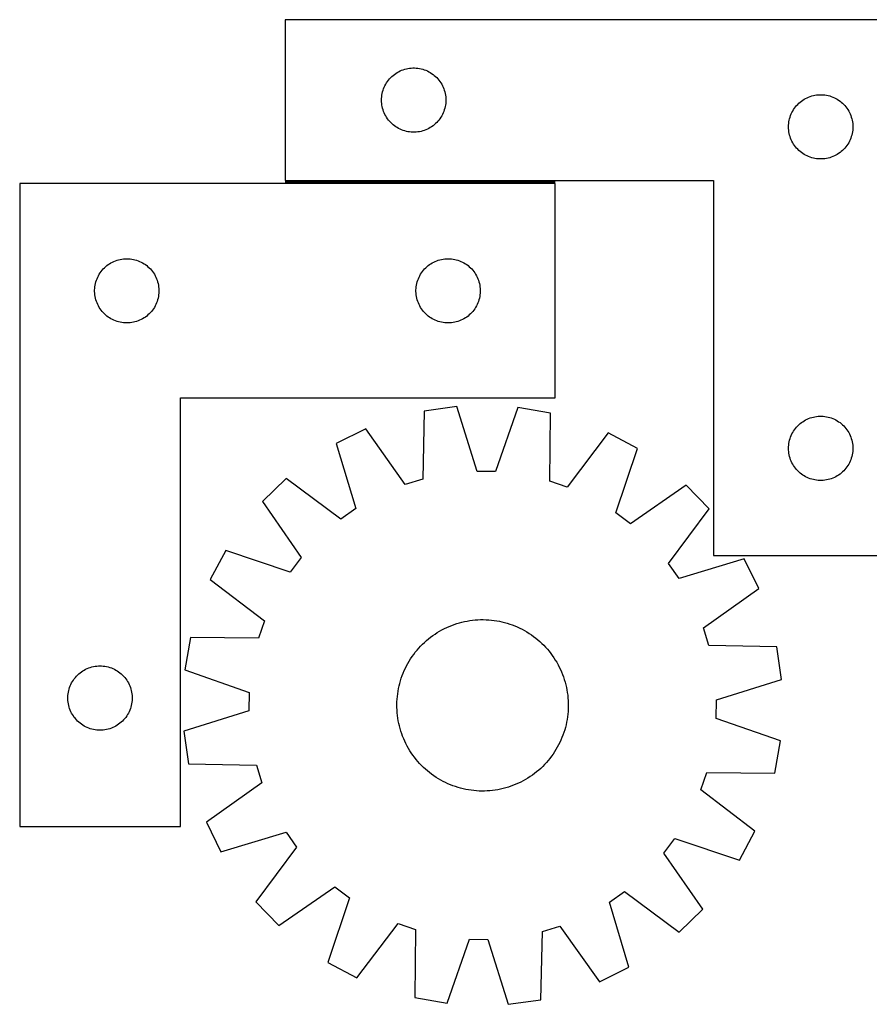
# Model space of a CAD drawing. Header units: millimetres. Extents: x 7 to 1493, y 7 to 466.
# Tile 1 of 4: x 7 to 403, y 7 to 466. Entities that reach past the tile are written whole.
import ezdxf

# ---------------------------------------------------------------- set-up
doc = ezdxf.new("R2010")
doc.units = ezdxf.units.MM
doc.layers.add('COMMON', color=5, linetype='CONTINUOUS', true_color=0x0000ff)
doc.layers.add('CUT', color=7, linetype='CONTINUOUS', true_color=0x000000)

msp = doc.modelspace()

# ---------------------------------------------------------------- linework, layer by layer
at = {"layer": 'COMMON'}
msp.add_line((256.852133, 390.154332), (130.801601, 390.154332), dxfattribs=at)
at = {"layer": 'CUT'}
for p, q in [((430.801601, 465.904332), (130.801601, 465.904332)), ((130.801601, 465.904332), (130.801601, 390.904332)), ((182.427945, 440.849488), (183.079709, 441.264052)), ((183.079709, 441.264052), (183.75195, 441.644514)), ((183.75195, 441.644514), (184.442885, 441.989866)), ((184.442885, 441.989866), (185.150682, 442.299192)), ((185.150682, 442.299192), (185.873465, 442.571671)), ((185.873465, 442.571671), (186.609316, 442.806581)), ((186.609316, 442.806581), (187.356285, 443.003298)), ((187.356285, 443.003298), (188.112389, 443.161302)), ((188.112389, 443.161302), (188.875625, 443.280173)), ((188.875625, 443.280173), (189.643969, 443.359595)), ((189.643969, 443.359595), (190.415382, 443.399359)), ((190.415382, 443.399359), (191.187819, 443.399359)), ((191.187819, 443.399359), (191.959233, 443.359595)), ((191.959233, 443.359595), (192.727576, 443.280173)), ((192.727576, 443.280173), (193.490812, 443.161302)), ((193.490812, 443.161302), (194.246917, 443.003298)), ((194.246917, 443.003298), (194.993885, 442.806581)), ((194.993885, 442.806581), (195.729737, 442.571671)), ((195.729737, 442.571671), (196.452519, 442.299192)), ((196.452519, 442.299192), (197.160317, 441.989866)), ((197.160317, 441.989866), (197.851252, 441.644514)), ((197.851252, 441.644514), (198.523493, 441.264052)), ((198.523493, 441.264052), (199.175257, 440.849488)), ((177.747322, 435.792553), (178.144967, 436.454775)), ((178.144967, 436.454775), (178.576176, 437.095649)), ((178.576176, 437.095649), (179.039804, 437.713475)), ((179.039804, 437.713475), (179.534622, 438.306614)), ((179.534622, 438.306614), (180.059318, 438.873495)), ((180.059318, 438.873495), (180.612501, 439.412613)), ((180.612501, 439.412613), (181.192703, 439.922539)), ((181.192703, 439.922539), (181.798387, 440.401921)), ((181.798387, 440.401921), (182.427945, 440.849488)), ((199.175257, 440.849488), (199.804815, 440.401921)), ((199.804815, 440.401921), (200.410498, 439.922539)), ((200.410498, 439.922539), (200.990701, 439.412613)), ((200.990701, 439.412613), (201.543884, 438.873495)), ((201.543884, 438.873495), (202.06858, 438.306614)), ((202.06858, 438.306614), (202.563398, 437.713475)), ((202.563398, 437.713475), (203.027026, 437.095649)), ((203.027026, 437.095649), (203.458234, 436.454775)), ((203.458234, 436.454775), (203.855879, 435.792553)), ((176.118766, 431.472613), (176.296185, 432.224399)), ((176.296185, 432.224399), (176.51207, 432.966055)), ((176.51207, 432.966055), (176.765849, 433.695614)), ((176.765849, 433.695614), (177.056847, 434.411141)), ((177.056847, 434.411141), (177.384295, 435.110739)), ((177.384295, 435.110739), (177.747322, 435.792553)), ((203.855879, 435.792553), (204.218907, 435.110739)), ((204.218907, 435.110739), (204.546354, 434.411141)), ((204.546354, 434.411141), (204.837353, 433.695614)), ((204.837353, 433.695614), (205.091131, 432.966055)), ((205.091131, 432.966055), (205.307017, 432.224399)), ((205.307017, 432.224399), (205.484436, 431.472613)), ((175.801601, 428.404332), (175.821489, 429.176514)), ((175.821489, 427.632151), (175.801601, 428.404332)), ((175.821489, 429.176514), (175.881103, 429.946647)), ((175.881103, 426.862017), (175.821489, 427.632151)), ((175.881103, 429.946647), (175.980282, 430.712691)), ((175.980282, 430.712691), (176.118766, 431.472613)), ((205.484436, 431.472613), (205.622919, 430.712691)), ((205.622919, 430.712691), (205.722099, 429.946647)), ((205.722099, 429.946647), (205.781712, 429.176514)), ((205.781712, 427.632151), (205.722099, 426.862017)), ((205.781712, 429.176514), (205.801601, 428.404332)), ((205.801601, 428.404332), (205.781712, 427.632151)), ((370.612501, 426.912613), (371.192703, 427.422539)), ((371.192703, 427.422539), (371.798387, 427.901921)), ((371.798387, 427.901921), (372.427945, 428.349488)), ((372.427945, 428.349488), (373.079709, 428.764052)), ((373.079709, 428.764052), (373.75195, 429.144514)), ((373.75195, 429.144514), (374.442885, 429.489866)), ((374.442885, 429.489866), (375.150682, 429.799192)), ((375.150682, 429.799192), (375.873465, 430.071671)), ((375.873465, 430.071671), (376.609316, 430.306581)), ((376.609316, 430.306581), (377.356285, 430.503298)), ((377.356285, 430.503298), (378.112389, 430.661302)), ((378.112389, 430.661302), (378.875625, 430.780173)), ((378.875625, 430.780173), (379.643969, 430.859595)), ((379.643969, 430.859595), (380.415382, 430.899359)), ((380.415382, 430.899359), (381.187819, 430.899359)), ((381.187819, 430.899359), (381.959233, 430.859595)), ((381.959233, 430.859595), (382.727576, 430.780173)), ((382.727576, 430.780173), (383.490812, 430.661302)), ((383.490812, 430.661302), (384.246917, 430.503298)), ((384.246917, 430.503298), (384.993885, 430.306581)), ((384.993885, 430.306581), (385.729737, 430.071671)), ((385.729737, 430.071671), (386.452519, 429.799192)), ((386.452519, 429.799192), (387.160317, 429.489866)), ((387.160317, 429.489866), (387.851252, 429.144514)), ((387.851252, 429.144514), (388.523493, 428.764052)), ((388.523493, 428.764052), (389.175257, 428.349488)), ((389.175257, 428.349488), (389.804815, 427.901921)), ((389.804815, 427.901921), (390.410498, 427.422539)), ((390.410498, 427.422539), (390.990701, 426.912613)), ((175.980282, 426.095974), (175.881103, 426.862017)), ((176.118766, 425.336051), (175.980282, 426.095974)), ((176.296185, 424.584266), (176.118766, 425.336051)), ((176.51207, 423.84261), (176.296185, 424.584266)), ((176.765849, 423.113051), (176.51207, 423.84261)), ((177.056847, 422.397524), (176.765849, 423.113051)), ((204.837353, 423.113051), (204.546354, 422.397524)), ((205.091131, 423.84261), (204.837353, 423.113051)), ((205.307017, 424.584266), (205.091131, 423.84261)), ((205.484436, 425.336051), (205.307017, 424.584266)), ((205.622919, 426.095974), (205.484436, 425.336051)), ((205.722099, 426.862017), (205.622919, 426.095974)), ((367.384295, 422.610739), (367.747322, 423.292553)), ((367.747322, 423.292553), (368.144967, 423.954775)), ((368.144967, 423.954775), (368.576176, 424.595649)), ((368.576176, 424.595649), (369.039804, 425.213475)), ((369.039804, 425.213475), (369.534622, 425.806614)), ((369.534622, 425.806614), (370.059318, 426.373495)), ((370.059318, 426.373495), (370.612501, 426.912613)), ((390.990701, 426.912613), (391.543884, 426.373495)), ((391.543884, 426.373495), (392.06858, 425.806614)), ((392.06858, 425.806614), (392.563398, 425.213475)), ((392.563398, 425.213475), (393.027026, 424.595649)), ((393.027026, 424.595649), (393.458234, 423.954775)), ((393.458234, 423.954775), (393.855879, 423.292553)), ((393.855879, 423.292553), (394.218907, 422.610739)), ((177.384295, 421.697926), (177.056847, 422.397524)), ((177.747322, 421.016111), (177.384295, 421.697926)), ((178.144967, 420.35389), (177.747322, 421.016111)), ((178.576176, 419.713016), (178.144967, 420.35389)), ((179.039804, 419.09519), (178.576176, 419.713016)), ((179.534622, 418.502051), (179.039804, 419.09519)), ((180.059318, 417.93517), (179.534622, 418.502051)), ((202.06858, 418.502051), (201.543884, 417.93517)), ((202.563398, 419.09519), (202.06858, 418.502051)), ((203.027026, 419.713016), (202.563398, 419.09519)), ((203.458234, 420.35389), (203.027026, 419.713016)), ((203.855879, 421.016111), (203.458234, 420.35389)), ((204.218907, 421.697926), (203.855879, 421.016111)), ((204.546354, 422.397524), (204.218907, 421.697926)), ((365.881103, 417.446647), (365.980282, 418.212691)), ((365.980282, 418.212691), (366.118766, 418.972613)), ((366.118766, 418.972613), (366.296185, 419.724399)), ((366.296185, 419.724399), (366.51207, 420.466055)), ((366.51207, 420.466055), (366.765849, 421.195614)), ((366.765849, 421.195614), (367.056847, 421.911141)), ((367.056847, 421.911141), (367.384295, 422.610739)), ((394.218907, 422.610739), (394.546354, 421.911141)), ((394.546354, 421.911141), (394.837353, 421.195614)), ((394.837353, 421.195614), (395.091131, 420.466055)), ((395.091131, 420.466055), (395.307017, 419.724399)), ((395.307017, 419.724399), (395.484436, 418.972613)), ((395.484436, 418.972613), (395.622919, 418.212691)), ((395.622919, 418.212691), (395.722099, 417.446647)), ((180.612501, 417.396052), (180.059318, 417.93517)), ((181.192703, 416.886126), (180.612501, 417.396052)), ((181.798387, 416.406744), (181.192703, 416.886126)), ((182.427945, 415.959177), (181.798387, 416.406744)), ((183.079709, 415.544613), (182.427945, 415.959177)), ((183.75195, 415.16415), (183.079709, 415.544613)), ((184.442885, 414.818798), (183.75195, 415.16415)), ((185.150682, 414.509473), (184.442885, 414.818798)), ((185.873465, 414.236994), (185.150682, 414.509473)), ((186.609316, 414.002084), (185.873465, 414.236994)), ((187.356285, 413.805367), (186.609316, 414.002084)), ((188.112389, 413.647363), (187.356285, 413.805367)), ((188.875625, 413.528492), (188.112389, 413.647363)), ((189.643969, 413.44907), (188.875625, 413.528492)), ((192.727576, 413.528492), (191.959233, 413.44907)), ((193.490812, 413.647363), (192.727576, 413.528492)), ((194.246917, 413.805367), (193.490812, 413.647363)), ((194.993885, 414.002084), (194.246917, 413.805367)), ((195.729737, 414.236994), (194.993885, 414.002084)), ((196.452519, 414.509473), (195.729737, 414.236994)), ((197.160317, 414.818798), (196.452519, 414.509473)), ((197.851252, 415.16415), (197.160317, 414.818798)), ((198.523493, 415.544613), (197.851252, 415.16415)), ((199.175257, 415.959177), (198.523493, 415.544613)), ((199.804815, 416.406744), (199.175257, 415.959177)), ((200.410498, 416.886126), (199.804815, 416.406744)), ((200.990701, 417.396052), (200.410498, 416.886126)), ((201.543884, 417.93517), (200.990701, 417.396052)), ((365.801601, 415.904332), (365.821489, 416.676514)), ((365.821489, 415.132151), (365.801601, 415.904332)), ((365.821489, 416.676514), (365.881103, 417.446647)), ((365.881103, 414.362017), (365.821489, 415.132151)), ((365.980282, 413.595974), (365.881103, 414.362017)), ((366.118766, 412.836051), (365.980282, 413.595974)), ((395.622919, 413.595974), (395.484436, 412.836051)), ((395.722099, 414.362017), (395.622919, 413.595974)), ((395.722099, 417.446647), (395.781712, 416.676514)), ((395.781712, 415.132151), (395.722099, 414.362017)), ((395.781712, 416.676514), (395.801601, 415.904332)), ((395.801601, 415.904332), (395.781712, 415.132151)), ((190.415382, 413.409305), (189.643969, 413.44907)), ((191.187819, 413.409305), (190.415382, 413.409305)), ((191.959233, 413.44907), (191.187819, 413.409305)), ((366.296185, 412.084266), (366.118766, 412.836051)), ((366.51207, 411.34261), (366.296185, 412.084266)), ((366.765849, 410.613051), (366.51207, 411.34261)), ((367.056847, 409.897524), (366.765849, 410.613051)), ((367.384295, 409.197926), (367.056847, 409.897524)), ((367.747322, 408.516111), (367.384295, 409.197926)), ((394.218907, 409.197926), (393.855879, 408.516111)), ((394.546354, 409.897524), (394.218907, 409.197926)), ((394.837353, 410.613051), (394.546354, 409.897524)), ((395.091131, 411.34261), (394.837353, 410.613051)), ((395.307017, 412.084266), (395.091131, 411.34261)), ((395.484436, 412.836051), (395.307017, 412.084266)), ((368.144967, 407.85389), (367.747322, 408.516111)), ((368.576176, 407.213016), (368.144967, 407.85389)), ((369.039804, 406.59519), (368.576176, 407.213016)), ((369.534622, 406.002051), (369.039804, 406.59519)), ((370.059318, 405.43517), (369.534622, 406.002051)), ((370.612501, 404.896052), (370.059318, 405.43517)), ((371.192703, 404.386126), (370.612501, 404.896052)), ((371.798387, 403.906744), (371.192703, 404.386126)), ((390.410498, 404.386126), (389.804815, 403.906744)), ((390.990701, 404.896052), (390.410498, 404.386126)), ((391.543884, 405.43517), (390.990701, 404.896052)), ((392.06858, 406.002051), (391.543884, 405.43517)), ((392.563398, 406.59519), (392.06858, 406.002051)), ((393.027026, 407.213016), (392.563398, 406.59519)), ((393.458234, 407.85389), (393.027026, 407.213016)), ((393.855879, 408.516111), (393.458234, 407.85389)), ((372.427945, 403.459177), (371.798387, 403.906744)), ((373.079709, 403.044613), (372.427945, 403.459177)), ((373.75195, 402.66415), (373.079709, 403.044613)), ((374.442885, 402.318798), (373.75195, 402.66415)), ((375.150682, 402.009473), (374.442885, 402.318798)), ((375.873465, 401.736994), (375.150682, 402.009473)), ((376.609316, 401.502084), (375.873465, 401.736994)), ((377.356285, 401.305367), (376.609316, 401.502084)), ((378.112389, 401.147363), (377.356285, 401.305367)), ((378.875625, 401.028492), (378.112389, 401.147363)), ((379.643969, 400.94907), (378.875625, 401.028492)), ((380.415382, 400.909305), (379.643969, 400.94907)), ((381.187819, 400.909305), (380.415382, 400.909305)), ((381.959233, 400.94907), (381.187819, 400.909305)), ((382.727576, 401.028492), (381.959233, 400.94907)), ((383.490812, 401.147363), (382.727576, 401.028492)), ((384.246917, 401.305367), (383.490812, 401.147363)), ((384.993885, 401.502084), (384.246917, 401.305367)), ((385.729737, 401.736994), (384.993885, 401.502084)), ((386.452519, 402.009473), (385.729737, 401.736994)), ((387.160317, 402.318798), (386.452519, 402.009473)), ((387.851252, 402.66415), (387.160317, 402.318798)), ((388.523493, 403.044613), (387.851252, 402.66415)), ((389.175257, 403.459177), (388.523493, 403.044613)), ((389.804815, 403.906744), (389.175257, 403.459177)), ((130.801601, 390.904332), (330.801601, 390.904332)), ((330.801601, 390.904332), (330.801601, 215.904332)), ((6.852133, 389.404331), (6.852133, 89.404331)), ((256.852133, 389.404331), (6.852133, 389.404331)), ((256.852133, 289.404331), (256.852133, 389.404331)), ((52.29041, 353.693862), (53.032066, 353.909747)), ((53.032066, 353.909747), (53.783852, 354.087167)), ((53.783852, 354.087167), (54.543774, 354.22565)), ((54.543774, 354.22565), (55.309818, 354.32483)), ((55.309818, 354.32483), (56.079951, 354.384443)), ((56.079951, 354.384443), (56.852133, 354.404331)), ((56.852133, 354.404331), (57.624314, 354.384443)), ((57.624314, 354.384443), (58.394448, 354.32483)), ((58.394448, 354.32483), (59.160491, 354.22565)), ((59.160491, 354.22565), (59.920414, 354.087167)), ((59.920414, 354.087167), (60.672199, 353.909747)), ((60.672199, 353.909747), (61.413855, 353.693862)), ((202.29041, 353.693862), (203.032066, 353.909747)), ((203.032066, 353.909747), (203.783852, 354.087167)), ((203.783852, 354.087167), (204.543774, 354.22565)), ((204.543774, 354.22565), (205.309818, 354.32483)), ((205.309818, 354.32483), (206.079951, 354.384443)), ((206.079951, 354.384443), (206.852133, 354.404331)), ((206.852133, 354.404331), (207.624314, 354.384443)), ((207.624314, 354.384443), (208.394448, 354.32483)), ((208.394448, 354.32483), (209.160491, 354.22565)), ((209.160491, 354.22565), (209.920414, 354.087167)), ((209.920414, 354.087167), (210.672199, 353.909747)), ((210.672199, 353.909747), (211.413855, 353.693862)), ((45.333926, 349.013229), (45.843852, 349.593432)), ((45.843852, 349.593432), (46.38297, 350.146614)), ((46.38297, 350.146614), (46.949851, 350.67131)), ((46.949851, 350.67131), (47.54299, 351.166129)), ((47.54299, 351.166129), (48.160816, 351.629757)), ((48.160816, 351.629757), (48.80169, 352.060965)), ((48.80169, 352.060965), (49.463912, 352.45861)), ((49.463912, 352.45861), (50.145726, 352.821638)), ((50.145726, 352.821638), (50.845324, 353.149085)), ((50.845324, 353.149085), (51.560851, 353.440084)), ((51.560851, 353.440084), (52.29041, 353.693862)), ((61.413855, 353.693862), (62.143414, 353.440084)), ((62.143414, 353.440084), (62.858941, 353.149085)), ((62.858941, 353.149085), (63.55854, 352.821638)), ((63.55854, 352.821638), (64.240354, 352.45861)), ((64.240354, 352.45861), (64.902576, 352.060965)), ((64.902576, 352.060965), (65.543449, 351.629757)), ((65.543449, 351.629757), (66.161275, 351.166129)), ((66.161275, 351.166129), (66.754414, 350.67131)), ((66.754414, 350.67131), (67.321295, 350.146614)), ((67.321295, 350.146614), (67.860413, 349.593432)), ((67.860413, 349.593432), (68.370339, 349.013229)), ((195.333926, 349.013229), (195.843852, 349.593432)), ((195.843852, 349.593432), (196.38297, 350.146614)), ((196.38297, 350.146614), (196.949851, 350.67131)), ((196.949851, 350.67131), (197.54299, 351.166129)), ((197.54299, 351.166129), (198.160816, 351.629757)), ((198.160816, 351.629757), (198.80169, 352.060965)), ((198.80169, 352.060965), (199.463912, 352.45861)), ((199.463912, 352.45861), (200.145726, 352.821638)), ((200.145726, 352.821638), (200.845324, 353.149085)), ((200.845324, 353.149085), (201.560851, 353.440084)), ((201.560851, 353.440084), (202.29041, 353.693862)), ((211.413855, 353.693862), (212.143414, 353.440084)), ((212.143414, 353.440084), (212.858941, 353.149085)), ((212.858941, 353.149085), (213.55854, 352.821638)), ((213.55854, 352.821638), (214.240354, 352.45861)), ((214.240354, 352.45861), (214.902576, 352.060965)), ((214.902576, 352.060965), (215.543449, 351.629757)), ((215.543449, 351.629757), (216.161275, 351.166129)), ((216.161275, 351.166129), (216.754414, 350.67131)), ((216.754414, 350.67131), (217.321295, 350.146614)), ((217.321295, 350.146614), (217.860413, 349.593432)), ((217.860413, 349.593432), (218.370339, 349.013229)), ((42.684794, 344.332467), (42.957273, 345.05525)), ((42.957273, 345.05525), (43.266599, 345.763047)), ((43.266599, 345.763047), (43.611951, 346.453983)), ((43.611951, 346.453983), (43.992413, 347.126223)), ((43.992413, 347.126223), (44.406977, 347.777987)), ((44.406977, 347.777987), (44.854544, 348.407546)), ((44.854544, 348.407546), (45.333926, 349.013229)), ((68.370339, 349.013229), (68.849721, 348.407546)), ((68.849721, 348.407546), (69.297288, 347.777987)), ((69.297288, 347.777987), (69.711852, 347.126223)), ((69.711852, 347.126223), (70.092315, 346.453983)), ((70.092315, 346.453983), (70.437667, 345.763047)), ((70.437667, 345.763047), (70.746992, 345.05525)), ((70.746992, 345.05525), (71.019471, 344.332467)), ((192.684794, 344.332467), (192.957273, 345.05525)), ((192.957273, 345.05525), (193.266599, 345.763047)), ((193.266599, 345.763047), (193.611951, 346.453983)), ((193.611951, 346.453983), (193.992413, 347.126223)), ((193.992413, 347.126223), (194.406977, 347.777987)), ((194.406977, 347.777987), (194.854544, 348.407546)), ((194.854544, 348.407546), (195.333926, 349.013229)), ((218.370339, 349.013229), (218.849721, 348.407546)), ((218.849721, 348.407546), (219.297288, 347.777987)), ((219.297288, 347.777987), (219.711852, 347.126223)), ((219.711852, 347.126223), (220.092315, 346.453983)), ((220.092315, 346.453983), (220.437667, 345.763047)), ((220.437667, 345.763047), (220.746992, 345.05525)), ((220.746992, 345.05525), (221.019471, 344.332467)), ((41.857106, 339.79055), (41.89687, 340.561963)), ((41.89687, 340.561963), (41.976293, 341.330307)), ((41.976293, 341.330307), (42.095163, 342.093543)), ((42.095163, 342.093543), (42.253167, 342.849648)), ((42.253167, 342.849648), (42.449885, 343.596616)), ((42.449885, 343.596616), (42.684794, 344.332467)), ((71.019471, 344.332467), (71.254381, 343.596616)), ((71.254381, 343.596616), (71.451098, 342.849648)), ((71.451098, 342.849648), (71.609102, 342.093543)), ((71.609102, 342.093543), (71.727973, 341.330307)), ((71.727973, 341.330307), (71.807396, 340.561963)), ((71.807396, 340.561963), (71.84716, 339.79055)), ((191.857106, 339.79055), (191.89687, 340.561963)), ((191.89687, 340.561963), (191.976293, 341.330307)), ((191.976293, 341.330307), (192.095163, 342.093543)), ((192.095163, 342.093543), (192.253167, 342.849648)), ((192.253167, 342.849648), (192.449885, 343.596616)), ((192.449885, 343.596616), (192.684794, 344.332467)), ((221.019471, 344.332467), (221.254381, 343.596616)), ((221.254381, 343.596616), (221.451098, 342.849648)), ((221.451098, 342.849648), (221.609102, 342.093543)), ((221.609102, 342.093543), (221.727973, 341.330307)), ((221.727973, 341.330307), (221.807396, 340.561963)), ((221.807396, 340.561963), (221.84716, 339.79055)), ((41.857106, 339.018113), (41.857106, 339.79055)), ((41.89687, 338.2467), (41.857106, 339.018113)), ((41.976293, 337.478356), (41.89687, 338.2467)), ((42.095163, 336.71512), (41.976293, 337.478356)), ((42.253167, 335.959015), (42.095163, 336.71512)), ((42.449885, 335.212047), (42.253167, 335.959015)), ((71.451098, 335.959015), (71.254381, 335.212047)), ((71.609102, 336.71512), (71.451098, 335.959015)), ((71.727973, 337.478356), (71.609102, 336.71512)), ((71.807396, 338.2467), (71.727973, 337.478356)), ((71.84716, 339.018113), (71.807396, 338.2467)), ((71.84716, 339.79055), (71.84716, 339.018113)), ((191.857106, 339.018113), (191.857106, 339.79055)), ((191.89687, 338.2467), (191.857106, 339.018113)), ((191.976293, 337.478356), (191.89687, 338.2467)), ((192.095163, 336.71512), (191.976293, 337.478356)), ((192.253167, 335.959015), (192.095163, 336.71512)), ((192.449885, 335.212047), (192.253167, 335.959015)), ((221.451098, 335.959015), (221.254381, 335.212047)), ((221.609102, 336.71512), (221.451098, 335.959015)), ((221.727973, 337.478356), (221.609102, 336.71512)), ((221.807396, 338.2467), (221.727973, 337.478356)), ((221.84716, 339.018113), (221.807396, 338.2467)), ((221.84716, 339.79055), (221.84716, 339.018113)), ((42.684794, 334.476196), (42.449885, 335.212047)), ((42.957273, 333.753413), (42.684794, 334.476196)), ((43.266599, 333.045616), (42.957273, 333.753413)), ((43.611951, 332.35468), (43.266599, 333.045616)), ((43.992413, 331.682439), (43.611951, 332.35468)), ((44.406977, 331.030676), (43.992413, 331.682439)), ((44.854544, 330.401117), (44.406977, 331.030676)), ((69.297288, 331.030676), (68.849721, 330.401117)), ((69.711852, 331.682439), (69.297288, 331.030676)), ((70.092315, 332.35468), (69.711852, 331.682439)), ((70.437667, 333.045616), (70.092315, 332.35468)), ((70.746992, 333.753413), (70.437667, 333.045616)), ((71.019471, 334.476196), (70.746992, 333.753413)), ((71.254381, 335.212047), (71.019471, 334.476196)), ((192.684794, 334.476196), (192.449885, 335.212047)), ((192.957273, 333.753413), (192.684794, 334.476196)), ((193.266599, 333.045616), (192.957273, 333.753413)), ((193.611951, 332.35468), (193.266599, 333.045616)), ((193.992413, 331.682439), (193.611951, 332.35468)), ((194.406977, 331.030676), (193.992413, 331.682439)), ((194.854544, 330.401117), (194.406977, 331.030676)), ((219.297288, 331.030676), (218.849721, 330.401117)), ((219.711852, 331.682439), (219.297288, 331.030676)), ((220.092315, 332.35468), (219.711852, 331.682439)), ((220.437667, 333.045616), (220.092315, 332.35468)), ((220.746992, 333.753413), (220.437667, 333.045616)), ((221.019471, 334.476196), (220.746992, 333.753413)), ((221.254381, 335.212047), (221.019471, 334.476196)), ((45.333926, 329.795434), (44.854544, 330.401117)), ((45.843852, 329.215231), (45.333926, 329.795434)), ((46.38297, 328.662049), (45.843852, 329.215231)), ((46.949851, 328.137352), (46.38297, 328.662049)), ((47.54299, 327.642534), (46.949851, 328.137352)), ((48.160816, 327.178906), (47.54299, 327.642534)), ((48.80169, 326.747698), (48.160816, 327.178906)), ((49.463912, 326.350053), (48.80169, 326.747698)), ((50.145726, 325.987025), (49.463912, 326.350053)), ((64.240354, 326.350053), (63.55854, 325.987025)), ((64.902576, 326.747698), (64.240354, 326.350053)), ((65.543449, 327.178906), (64.902576, 326.747698)), ((66.161275, 327.642534), (65.543449, 327.178906)), ((66.754414, 328.137352), (66.161275, 327.642534)), ((67.321295, 328.662049), (66.754414, 328.137352)), ((67.860413, 329.215231), (67.321295, 328.662049)), ((68.370339, 329.795434), (67.860413, 329.215231)), ((68.849721, 330.401117), (68.370339, 329.795434)), ((195.333926, 329.795434), (194.854544, 330.401117)), ((195.843852, 329.215231), (195.333926, 329.795434)), ((196.38297, 328.662049), (195.843852, 329.215231)), ((196.949851, 328.137352), (196.38297, 328.662049)), ((197.54299, 327.642534), (196.949851, 328.137352)), ((198.160816, 327.178906), (197.54299, 327.642534)), ((198.80169, 326.747698), (198.160816, 327.178906)), ((199.463912, 326.350053), (198.80169, 326.747698)), ((200.145726, 325.987025), (199.463912, 326.350053)), ((214.240354, 326.350053), (213.55854, 325.987025)), ((214.902576, 326.747698), (214.240354, 326.350053)), ((215.543449, 327.178906), (214.902576, 326.747698)), ((216.161275, 327.642534), (215.543449, 327.178906)), ((216.754414, 328.137352), (216.161275, 327.642534)), ((217.321295, 328.662049), (216.754414, 328.137352)), ((217.860413, 329.215231), (217.321295, 328.662049)), ((218.370339, 329.795434), (217.860413, 329.215231)), ((218.849721, 330.401117), (218.370339, 329.795434)), ((50.845324, 325.659578), (50.145726, 325.987025)), ((51.560851, 325.368579), (50.845324, 325.659578)), ((52.29041, 325.114801), (51.560851, 325.368579)), ((53.032066, 324.898916), (52.29041, 325.114801)), ((53.783852, 324.721496), (53.032066, 324.898916)), ((54.543774, 324.583013), (53.783852, 324.721496)), ((55.309818, 324.483833), (54.543774, 324.583013)), ((56.079951, 324.42422), (55.309818, 324.483833)), ((56.852133, 324.404331), (56.079951, 324.42422)), ((57.624314, 324.42422), (56.852133, 324.404331)), ((58.394448, 324.483833), (57.624314, 324.42422)), ((59.160491, 324.583013), (58.394448, 324.483833)), ((59.920414, 324.721496), (59.160491, 324.583013)), ((60.672199, 324.898916), (59.920414, 324.721496)), ((61.413855, 325.114801), (60.672199, 324.898916)), ((62.143414, 325.368579), (61.413855, 325.114801)), ((62.858941, 325.659578), (62.143414, 325.368579)), ((63.55854, 325.987025), (62.858941, 325.659578)), ((200.845324, 325.659578), (200.145726, 325.987025)), ((201.560851, 325.368579), (200.845324, 325.659578)), ((202.29041, 325.114801), (201.560851, 325.368579)), ((203.032066, 324.898916), (202.29041, 325.114801)), ((203.783852, 324.721496), (203.032066, 324.898916)), ((204.543774, 324.583013), (203.783852, 324.721496)), ((205.309818, 324.483833), (204.543774, 324.583013)), ((206.079951, 324.42422), (205.309818, 324.483833)), ((206.852133, 324.404331), (206.079951, 324.42422)), ((207.624314, 324.42422), (206.852133, 324.404331)), ((208.394448, 324.483833), (207.624314, 324.42422)), ((209.160491, 324.583013), (208.394448, 324.483833)), ((209.920414, 324.721496), (209.160491, 324.583013)), ((210.672199, 324.898916), (209.920414, 324.721496)), ((211.413855, 325.114801), (210.672199, 324.898916)), ((212.143414, 325.368579), (211.413855, 325.114801)), ((212.858941, 325.659578), (212.143414, 325.368579)), ((213.55854, 325.987025), (212.858941, 325.659578)), ((81.852133, 89.404331), (81.852133, 289.404331)), ((81.852133, 289.404331), (256.852133, 289.404331)), ((210.945565, 285.480281), (195.711886, 283.320287)), ((220.437172, 255.167179), (210.945565, 285.480281)), ((239.480655, 285.017177), (229.010387, 255.028041)), ((254.63622, 282.363987), (239.480655, 285.017177)), ((195.711886, 283.320287), (195.021222, 251.563433)), ((254.29601, 250.601446), (254.63622, 282.363987)), ((375.873465, 280.071671), (376.609316, 280.306581)), ((376.609316, 280.306581), (377.356285, 280.503298)), ((377.356285, 280.503298), (378.112389, 280.661302)), ((378.112389, 280.661302), (378.875625, 280.780173)), ((378.875625, 280.780173), (379.643969, 280.859595)), ((379.643969, 280.859595), (380.415382, 280.899359)), ((380.415382, 280.899359), (381.187819, 280.899359)), ((381.187819, 280.899359), (381.959233, 280.859595)), ((381.959233, 280.859595), (382.727576, 280.780173)), ((382.727576, 280.780173), (383.490812, 280.661302)), ((383.490812, 280.661302), (384.246917, 280.503298)), ((384.246917, 280.503298), (384.993885, 280.306581)), ((384.993885, 280.306581), (385.729737, 280.071671)), ((369.039804, 275.213475), (369.534622, 275.806614)), ((369.534622, 275.806614), (370.059318, 276.373495)), ((370.059318, 276.373495), (370.612501, 276.912613)), ((370.612501, 276.912613), (371.192703, 277.422539)), ((371.192703, 277.422539), (371.798387, 277.901921)), ((371.798387, 277.901921), (372.427945, 278.349488)), ((372.427945, 278.349488), (373.079709, 278.764052)), ((373.079709, 278.764052), (373.75195, 279.144514)), ((373.75195, 279.144514), (374.442885, 279.489866)), ((374.442885, 279.489866), (375.150682, 279.799192)), ((375.150682, 279.799192), (375.873465, 280.071671)), ((385.729737, 280.071671), (386.452519, 279.799192)), ((386.452519, 279.799192), (387.160317, 279.489866)), ((387.160317, 279.489866), (387.851252, 279.144514)), ((387.851252, 279.144514), (388.523493, 278.764052)), ((388.523493, 278.764052), (389.175257, 278.349488)), ((389.175257, 278.349488), (389.804815, 277.901921)), ((389.804815, 277.901921), (390.410498, 277.422539)), ((390.410498, 277.422539), (390.990701, 276.912613)), ((390.990701, 276.912613), (391.543884, 276.373495)), ((391.543884, 276.373495), (392.06858, 275.806614)), ((392.06858, 275.806614), (392.563398, 275.213475)), ((168.430296, 274.942897), (154.609681, 268.181155)), ((186.824614, 249.046492), (168.430296, 274.942897)), ((281.631596, 273.105721), (262.406626, 247.81985)), ((295.225514, 265.899061), (281.631596, 273.105721)), ((366.51207, 270.466055), (366.765849, 271.195614)), ((366.765849, 271.195614), (367.056847, 271.911141)), ((367.056847, 271.911141), (367.384295, 272.610739)), ((367.384295, 272.610739), (367.747322, 273.292553)), ((367.747322, 273.292553), (368.144967, 273.954775)), ((368.144967, 273.954775), (368.576176, 274.595649)), ((368.576176, 274.595649), (369.039804, 275.213475)), ((392.563398, 275.213475), (393.027026, 274.595649)), ((393.027026, 274.595649), (393.458234, 273.954775)), ((393.458234, 273.954775), (393.855879, 273.292553)), ((393.855879, 273.292553), (394.218907, 272.610739)), ((394.218907, 272.610739), (394.546354, 271.911141)), ((394.546354, 271.911141), (394.837353, 271.195614)), ((394.837353, 271.195614), (395.091131, 270.466055)), ((154.609681, 268.181155), (163.766228, 237.765166)), ((365.801601, 265.904332), (365.821489, 266.676514)), ((365.821489, 266.676514), (365.881103, 267.446647)), ((365.881103, 267.446647), (365.980282, 268.212691)), ((365.980282, 268.212691), (366.118766, 268.972613)), ((366.118766, 268.972613), (366.296185, 269.724399)), ((366.296185, 269.724399), (366.51207, 270.466055)), ((395.091131, 270.466055), (395.307017, 269.724399)), ((395.307017, 269.724399), (395.484436, 268.972613)), ((395.484436, 268.972613), (395.622919, 268.212691)), ((395.622919, 268.212691), (395.722099, 267.446647)), ((395.722099, 267.446647), (395.781712, 266.676514)), ((395.781712, 266.676514), (395.801601, 265.904332)), ((285.08679, 235.79622), (295.225514, 265.899061)), ((365.821489, 265.132151), (365.801601, 265.904332)), ((365.881103, 264.362017), (365.821489, 265.132151)), ((365.980282, 263.595974), (365.881103, 264.362017)), ((366.118766, 262.836051), (365.980282, 263.595974)), ((366.296185, 262.084266), (366.118766, 262.836051)), ((366.51207, 261.34261), (366.296185, 262.084266)), ((395.307017, 262.084266), (395.091131, 261.34261)), ((395.484436, 262.836051), (395.307017, 262.084266)), ((395.622919, 263.595974), (395.484436, 262.836051)), ((395.722099, 264.362017), (395.622919, 263.595974)), ((395.781712, 265.132151), (395.722099, 264.362017)), ((395.801601, 265.904332), (395.781712, 265.132151)), ((366.765849, 260.613051), (366.51207, 261.34261)), ((367.056847, 259.897524), (366.765849, 260.613051)), ((367.384295, 259.197926), (367.056847, 259.897524)), ((367.747322, 258.516111), (367.384295, 259.197926)), ((368.144967, 257.85389), (367.747322, 258.516111)), ((368.576176, 257.213016), (368.144967, 257.85389)), ((393.458234, 257.85389), (393.027026, 257.213016)), ((393.855879, 258.516111), (393.458234, 257.85389)), ((394.218907, 259.197926), (393.855879, 258.516111)), ((394.546354, 259.897524), (394.218907, 259.197926)), ((394.837353, 260.613051), (394.546354, 259.897524)), ((395.091131, 261.34261), (394.837353, 260.613051)), ((229.010387, 255.028041), (220.437172, 255.167179)), ((369.039804, 256.59519), (368.576176, 257.213016)), ((369.534622, 256.002051), (369.039804, 256.59519)), ((370.059318, 255.43517), (369.534622, 256.002051)), ((370.612501, 254.896052), (370.059318, 255.43517)), ((371.192703, 254.386126), (370.612501, 254.896052)), ((371.798387, 253.906744), (371.192703, 254.386126)), ((372.427945, 253.459177), (371.798387, 253.906744)), ((373.079709, 253.044613), (372.427945, 253.459177)), ((373.75195, 252.66415), (373.079709, 253.044613)), ((388.523493, 253.044613), (387.851252, 252.66415)), ((389.175257, 253.459177), (388.523493, 253.044613)), ((389.804815, 253.906744), (389.175257, 253.459177)), ((390.410498, 254.386126), (389.804815, 253.906744)), ((390.990701, 254.896052), (390.410498, 254.386126)), ((391.543884, 255.43517), (390.990701, 254.896052)), ((392.06858, 256.002051), (391.543884, 255.43517)), ((392.563398, 256.59519), (392.06858, 256.002051)), ((393.027026, 257.213016), (392.563398, 256.59519)), ((131.252103, 251.783309), (120.19741, 241.081706)), ((156.748568, 232.838521), (131.252103, 251.783309)), ((195.021222, 251.563433), (186.824614, 249.046492)), ((262.406626, 247.81985), (254.29601, 250.601446)), ((318.038681, 248.751897), (291.940884, 230.644447)), ((328.740284, 237.697205), (318.038681, 248.751897)), ((374.442885, 252.318798), (373.75195, 252.66415)), ((375.150682, 252.009473), (374.442885, 252.318798)), ((375.873465, 251.736994), (375.150682, 252.009473)), ((376.609316, 251.502084), (375.873465, 251.736994)), ((377.356285, 251.305367), (376.609316, 251.502084)), ((378.112389, 251.147363), (377.356285, 251.305367)), ((378.875625, 251.028492), (378.112389, 251.147363)), ((379.643969, 250.94907), (378.875625, 251.028492)), ((380.415382, 250.909305), (379.643969, 250.94907)), ((381.187819, 250.909305), (380.415382, 250.909305)), ((381.959233, 250.94907), (381.187819, 250.909305)), ((382.727576, 251.028492), (381.959233, 250.94907)), ((383.490812, 251.147363), (382.727576, 251.028492)), ((384.246917, 251.305367), (383.490812, 251.147363)), ((384.993885, 251.502084), (384.246917, 251.305367)), ((385.729737, 251.736994), (384.993885, 251.502084)), ((386.452519, 252.009473), (385.729737, 251.736994)), ((387.160317, 252.318798), (386.452519, 252.009473)), ((387.851252, 252.66415), (387.160317, 252.318798)), ((120.19741, 241.081706), (138.304861, 214.983909)), ((163.766228, 237.765166), (156.748568, 232.838521)), ((291.940884, 230.644447), (285.08679, 235.79622)), ((309.795496, 212.200739), (328.740284, 237.697205)), ((103.050246, 218.268539), (95.843586, 204.674621)), ((133.153087, 208.129815), (103.050246, 218.268539)), ((138.304861, 214.983909), (133.153087, 208.129815)), ((314.722141, 205.18308), (309.795496, 212.200739)), ((345.13813, 214.339626), (314.722141, 205.18308)), ((330.801601, 215.904332), (430.801601, 215.904332)), ((351.899872, 200.519011), (345.13813, 214.339626)), ((95.843586, 204.674621), (121.129458, 185.449651)), ((326.003466, 182.124693), (351.899872, 200.519011)), ((121.129458, 185.449651), (118.347861, 177.339035)), ((209.719249, 183.743538), (210.911452, 184.140599)), ((210.911452, 184.140599), (212.11554, 184.500015)), ((212.11554, 184.500015), (213.330323, 184.821433)), ((213.330323, 184.821433), (214.554602, 185.104536)), ((214.554602, 185.104536), (215.78717, 185.349042)), ((215.78717, 185.349042), (217.026809, 185.554713)), ((217.026809, 185.554713), (218.272298, 185.721344)), ((218.272298, 185.721344), (219.522405, 185.84877)), ((219.522405, 185.84877), (220.775899, 185.936868)), ((220.775899, 185.936868), (222.031541, 185.985548)), ((222.031541, 185.985548), (223.288092, 185.994764)), ((223.288092, 185.994764), (224.544313, 185.964506)), ((224.544313, 185.964506), (225.798964, 185.894804)), ((225.798964, 185.894804), (227.050806, 185.785727)), ((227.050806, 185.785727), (228.298605, 185.637383)), ((228.298605, 185.637383), (229.541128, 185.449917)), ((229.541128, 185.449917), (230.777149, 185.223515)), ((230.777149, 185.223515), (232.005449, 184.958401)), ((232.005449, 184.958401), (233.224816, 184.654836)), ((233.224816, 184.654836), (234.434046, 184.313119)), ((234.434046, 184.313119), (235.631945, 183.933588)), ((235.631945, 183.933588), (236.817332, 183.516617)), ((199.713537, 178.552591), (200.747626, 179.2665)), ((200.747626, 179.2665), (201.803629, 179.947575)), ((201.803629, 179.947575), (202.880505, 180.595144)), ((202.880505, 180.595144), (203.97719, 181.208569)), ((203.97719, 181.208569), (205.092602, 181.787242)), ((205.092602, 181.787242), (206.22564, 182.330595)), ((206.22564, 182.330595), (207.375186, 182.838089)), ((207.375186, 182.838089), (208.540105, 183.309226)), ((208.540105, 183.309226), (209.719249, 183.743538)), ((236.817332, 183.516617), (237.989037, 183.062618)), ((237.989037, 183.062618), (239.145903, 182.572039)), ((239.145903, 182.572039), (240.286789, 182.045364)), ((240.286789, 182.045364), (241.410568, 181.483113)), ((241.410568, 181.483113), (242.516132, 180.885841)), ((242.516132, 180.885841), (243.60239, 180.254136)), ((243.60239, 180.254136), (244.66827, 179.588624)), ((244.66827, 179.588624), (245.71272, 178.889959)), ((328.520408, 173.928086), (326.003466, 182.124693)), ((86.58532, 177.679245), (83.932131, 162.52368)), ((118.347861, 177.339035), (86.58532, 177.679245)), ((194.906708, 174.516292), (195.816386, 175.383179)), ((195.816386, 175.383179), (196.752845, 176.221064)), ((196.752845, 176.221064), (197.71516, 177.029121)), ((197.71516, 177.029121), (198.702382, 177.806553)), ((198.702382, 177.806553), (199.713537, 178.552591)), ((245.71272, 178.889959), (246.734708, 178.158832)), ((246.734708, 178.158832), (247.733227, 177.395965)), ((247.733227, 177.395965), (248.707291, 176.60211)), ((248.707291, 176.60211), (249.655939, 175.77805)), ((249.655939, 175.77805), (250.578234, 174.924599)), ((250.578234, 174.924599), (251.473267, 174.0426)), ((190.790475, 169.777733), (191.553343, 170.776252)), ((191.553343, 170.776252), (192.347198, 171.750316)), ((192.347198, 171.750316), (193.171258, 172.698964)), ((193.171258, 172.698964), (194.024708, 173.621259)), ((194.024708, 173.621259), (194.906708, 174.516292)), ((251.473267, 174.0426), (252.340154, 173.132922)), ((252.340154, 173.132922), (253.178039, 172.196463)), ((253.178039, 172.196463), (253.986096, 171.234148)), ((253.986096, 171.234148), (254.763527, 170.246926)), ((254.763527, 170.246926), (255.509566, 169.235771)), ((360.277262, 173.237421), (328.520408, 173.928086)), ((362.437255, 158.003742), (360.277262, 173.237421)), ((187.466194, 164.453593), (188.063467, 165.559158)), ((188.063467, 165.559158), (188.695171, 166.645416)), ((188.695171, 166.645416), (189.360684, 167.711295)), ((189.360684, 167.711295), (190.059349, 168.755745)), ((190.059349, 168.755745), (190.790475, 169.777733)), ((255.509566, 169.235771), (256.223475, 168.201682)), ((256.223475, 168.201682), (256.90455, 167.145678)), ((256.90455, 167.145678), (257.552119, 166.068803)), ((257.552119, 166.068803), (258.165543, 164.972118)), ((34.449851, 160.67131), (35.04299, 161.166129)), ((35.04299, 161.166129), (35.660816, 161.629757)), ((35.660816, 161.629757), (36.30169, 162.060965)), ((36.30169, 162.060965), (36.963912, 162.45861)), ((36.963912, 162.45861), (37.645726, 162.821638)), ((37.645726, 162.821638), (38.345324, 163.149085)), ((38.345324, 163.149085), (39.060851, 163.440084)), ((39.060851, 163.440084), (39.79041, 163.693862)), ((39.79041, 163.693862), (40.532066, 163.909747)), ((40.532066, 163.909747), (41.283852, 164.087167)), ((41.283852, 164.087167), (42.043774, 164.22565)), ((42.043774, 164.22565), (42.809818, 164.32483)), ((42.809818, 164.32483), (43.579951, 164.384443)), ((43.579951, 164.384443), (44.352133, 164.404331)), ((44.352133, 164.404331), (45.124314, 164.384443)), ((45.124314, 164.384443), (45.894448, 164.32483)), ((45.894448, 164.32483), (46.660491, 164.22565)), ((46.660491, 164.22565), (47.420414, 164.087167)), ((47.420414, 164.087167), (48.172199, 163.909747)), ((48.172199, 163.909747), (48.913855, 163.693862)), ((48.913855, 163.693862), (49.643414, 163.440084)), ((49.643414, 163.440084), (50.358941, 163.149085)), ((50.358941, 163.149085), (51.05854, 162.821638)), ((51.05854, 162.821638), (51.740354, 162.45861)), ((51.740354, 162.45861), (52.402576, 162.060965)), ((52.402576, 162.060965), (53.043449, 161.629757)), ((53.043449, 161.629757), (53.661275, 161.166129)), ((53.661275, 161.166129), (54.254414, 160.67131)), ((83.932131, 162.52368), (113.921266, 152.053412)), ((185.432691, 159.860357), (185.886689, 161.032062)), ((185.886689, 161.032062), (186.377268, 162.188928)), ((186.377268, 162.188928), (186.903943, 163.329814)), ((186.903943, 163.329814), (187.466194, 164.453593)), ((258.165543, 164.972118), (258.744217, 163.856706)), ((258.744217, 163.856706), (259.28757, 162.723668)), ((259.28757, 162.723668), (259.795064, 161.574122)), ((259.795064, 161.574122), (260.2662, 160.409203)), ((30.766599, 155.763047), (31.111951, 156.453983)), ((31.111951, 156.453983), (31.492413, 157.126223)), ((31.492413, 157.126223), (31.906977, 157.777987)), ((31.906977, 157.777987), (32.354544, 158.407546)), ((32.354544, 158.407546), (32.833926, 159.013229)), ((32.833926, 159.013229), (33.343852, 159.593432)), ((33.343852, 159.593432), (33.88297, 160.146614)), ((33.88297, 160.146614), (34.449851, 160.67131)), ((54.254414, 160.67131), (54.821295, 160.146614)), ((54.821295, 160.146614), (55.360413, 159.593432)), ((55.360413, 159.593432), (55.870339, 159.013229)), ((55.870339, 159.013229), (56.349721, 158.407546)), ((56.349721, 158.407546), (56.797288, 157.777987)), ((56.797288, 157.777987), (57.211852, 157.126223)), ((57.211852, 157.126223), (57.592315, 156.453983)), ((57.592315, 156.453983), (57.937667, 155.763047)), ((183.990907, 155.048475), (184.294472, 156.267841)), ((184.294472, 156.267841), (184.636189, 157.477071)), ((184.636189, 157.477071), (185.01572, 158.67497)), ((185.01572, 158.67497), (185.432691, 159.860357)), ((260.2662, 160.409203), (260.700513, 159.230059)), ((260.700513, 159.230059), (261.097574, 158.037855)), ((261.097574, 158.037855), (261.45699, 156.833768)), ((261.45699, 156.833768), (261.778408, 155.618985)), ((332.124153, 148.512136), (362.437255, 158.003742)), ((29.476293, 151.330307), (29.595163, 152.093543)), ((29.595163, 152.093543), (29.753167, 152.849648)), ((29.753167, 152.849648), (29.949885, 153.596616)), ((29.949885, 153.596616), (30.184794, 154.332467)), ((30.184794, 154.332467), (30.457273, 155.05525)), ((30.457273, 155.05525), (30.766599, 155.763047)), ((57.937667, 155.763047), (58.246992, 155.05525)), ((58.246992, 155.05525), (58.519471, 154.332467)), ((58.519471, 154.332467), (58.754381, 153.596616)), ((58.754381, 153.596616), (58.951098, 152.849648)), ((58.951098, 152.849648), (59.109102, 152.093543)), ((59.109102, 152.093543), (59.227973, 151.330307)), ((113.921266, 152.053412), (113.782129, 143.480197)), ((183.311925, 151.34163), (183.499391, 152.584153)), ((183.499391, 152.584153), (183.725792, 153.820174)), ((183.725792, 153.820174), (183.990907, 155.048475)), ((261.778408, 155.618985), (262.06151, 154.394706)), ((262.06151, 154.394706), (262.306017, 153.162138)), ((262.306017, 153.162138), (262.511688, 151.922498)), ((262.511688, 151.922498), (262.678318, 150.67701)), ((29.357106, 149.79055), (29.39687, 150.561963)), ((29.357106, 149.018113), (29.357106, 149.79055)), ((29.39687, 148.2467), (29.357106, 149.018113)), ((29.39687, 150.561963), (29.476293, 151.330307)), ((29.476293, 147.478356), (29.39687, 148.2467)), ((29.595163, 146.71512), (29.476293, 147.478356)), ((59.227973, 147.478356), (59.109102, 146.71512)), ((59.227973, 151.330307), (59.307396, 150.561963)), ((59.307396, 148.2467), (59.227973, 147.478356)), ((59.307396, 150.561963), (59.34716, 149.79055)), ((59.34716, 149.018113), (59.307396, 148.2467)), ((59.34716, 149.79055), (59.34716, 149.018113)), ((182.954544, 146.331117), (182.984802, 147.587339)), ((182.984802, 147.587339), (183.054504, 148.841989)), ((183.054504, 148.841989), (183.163581, 150.093832)), ((183.163581, 150.093832), (183.311925, 151.34163)), ((262.678318, 150.67701), (262.805745, 149.426902)), ((262.805745, 149.426902), (262.893842, 148.173409)), ((262.893842, 148.173409), (262.942523, 146.917767)), ((331.985016, 139.938921), (332.124153, 148.512136)), ((29.753167, 145.959015), (29.595163, 146.71512)), ((29.949885, 145.212047), (29.753167, 145.959015)), ((30.184794, 144.476196), (29.949885, 145.212047)), ((30.457273, 143.753413), (30.184794, 144.476196)), ((30.766599, 143.045616), (30.457273, 143.753413)), ((31.111951, 142.35468), (30.766599, 143.045616)), ((57.937667, 143.045616), (57.592315, 142.35468)), ((58.246992, 143.753413), (57.937667, 143.045616)), ((58.519471, 144.476196), (58.246992, 143.753413)), ((58.754381, 145.212047), (58.519471, 144.476196)), ((58.951098, 145.959015), (58.754381, 145.212047)), ((59.109102, 146.71512), (58.951098, 145.959015)), ((113.782129, 143.480197), (83.469027, 133.98859)), ((182.963759, 145.074566), (182.954544, 146.331117)), ((183.01244, 143.818924), (182.963759, 145.074566)), ((183.100537, 142.56543), (183.01244, 143.818924)), ((183.227964, 141.315323), (183.100537, 142.56543)), ((262.851779, 143.150344), (262.742702, 141.898501)), ((262.921481, 144.404994), (262.851779, 143.150344)), ((262.951739, 145.661215), (262.921481, 144.404994)), ((262.942523, 146.917767), (262.951739, 145.661215)), ((31.492413, 141.682439), (31.111951, 142.35468)), ((31.906977, 141.030676), (31.492413, 141.682439)), ((32.354544, 140.401117), (31.906977, 141.030676)), ((32.833926, 139.795434), (32.354544, 140.401117)), ((33.343852, 139.215231), (32.833926, 139.795434)), ((33.88297, 138.662049), (33.343852, 139.215231)), ((34.449851, 138.137352), (33.88297, 138.662049)), ((35.04299, 137.642534), (34.449851, 138.137352)), ((54.254414, 138.137352), (53.661275, 137.642534)), ((54.821295, 138.662049), (54.254414, 138.137352)), ((55.360413, 139.215231), (54.821295, 138.662049)), ((55.870339, 139.795434), (55.360413, 139.215231)), ((56.349721, 140.401117), (55.870339, 139.795434)), ((56.797288, 141.030676), (56.349721, 140.401117)), ((57.211852, 141.682439), (56.797288, 141.030676)), ((57.592315, 142.35468), (57.211852, 141.682439)), ((183.394595, 140.069834), (183.227964, 141.315323)), ((183.600265, 138.830195), (183.394595, 140.069834)), ((183.844772, 137.597627), (183.600265, 138.830195)), ((262.18049, 138.172158), (261.915376, 136.943858)), ((262.406892, 139.40818), (262.18049, 138.172158)), ((262.594357, 140.650703), (262.406892, 139.40818)), ((262.742702, 141.898501), (262.594357, 140.650703)), ((361.974151, 129.468652), (331.985016, 139.938921)), ((35.660816, 137.178906), (35.04299, 137.642534)), ((36.30169, 136.747698), (35.660816, 137.178906)), ((36.963912, 136.350053), (36.30169, 136.747698)), ((37.645726, 135.987025), (36.963912, 136.350053)), ((38.345324, 135.659578), (37.645726, 135.987025)), ((39.060851, 135.368579), (38.345324, 135.659578)), ((39.79041, 135.114801), (39.060851, 135.368579)), ((40.532066, 134.898916), (39.79041, 135.114801)), ((41.283852, 134.721496), (40.532066, 134.898916)), ((42.043774, 134.583013), (41.283852, 134.721496)), ((42.809818, 134.483833), (42.043774, 134.583013)), ((43.579951, 134.42422), (42.809818, 134.483833)), ((44.352133, 134.404331), (43.579951, 134.42422)), ((45.124314, 134.42422), (44.352133, 134.404331)), ((45.894448, 134.483833), (45.124314, 134.42422)), ((46.660491, 134.583013), (45.894448, 134.483833)), ((47.420414, 134.721496), (46.660491, 134.583013)), ((48.172199, 134.898916), (47.420414, 134.721496)), ((48.913855, 135.114801), (48.172199, 134.898916)), ((49.643414, 135.368579), (48.913855, 135.114801)), ((50.358941, 135.659578), (49.643414, 135.368579)), ((51.05854, 135.987025), (50.358941, 135.659578)), ((51.740354, 136.350053), (51.05854, 135.987025)), ((52.402576, 136.747698), (51.740354, 136.350053)), ((53.043449, 137.178906), (52.402576, 136.747698)), ((53.661275, 137.642534), (53.043449, 137.178906)), ((83.469027, 133.98859), (85.629021, 118.754912)), ((184.127874, 136.373348), (183.844772, 137.597627)), ((184.449292, 135.158565), (184.127874, 136.373348)), ((184.808709, 133.954477), (184.449292, 135.158565)), ((185.205769, 132.762274), (184.808709, 133.954477)), ((260.890563, 133.317363), (260.473592, 132.131976)), ((261.270094, 134.515262), (260.890563, 133.317363)), ((261.61181, 135.724492), (261.270094, 134.515262)), ((261.915376, 136.943858), (261.61181, 135.724492)), ((185.640082, 131.58313), (185.205769, 132.762274)), ((186.111218, 130.418211), (185.640082, 131.58313)), ((186.618713, 129.268665), (186.111218, 130.418211)), ((187.162065, 128.135627), (186.618713, 129.268665)), ((259.002339, 128.662519), (258.440088, 127.538739)), ((259.529014, 129.803405), (259.002339, 128.662519)), ((260.019593, 130.960271), (259.529014, 129.803405)), ((260.473592, 132.131976), (260.019593, 130.960271)), ((359.320962, 114.313088), (361.974151, 129.468652)), ((187.740739, 127.020215), (187.162065, 128.135627)), ((188.354163, 125.92353), (187.740739, 127.020215)), ((189.001733, 124.846655), (188.354163, 125.92353)), ((189.682808, 123.790651), (189.001733, 124.846655)), ((256.545598, 124.281037), (255.846934, 123.236588)), ((257.211111, 125.346917), (256.545598, 124.281037)), ((257.842816, 126.433175), (257.211111, 125.346917)), ((258.440088, 127.538739), (257.842816, 126.433175)), ((190.396717, 122.756562), (189.682808, 123.790651)), ((191.142755, 121.745407), (190.396717, 122.756562)), ((191.920186, 120.758185), (191.142755, 121.745407)), ((192.728243, 119.79587), (191.920186, 120.758185)), ((193.566129, 118.859411), (192.728243, 119.79587)), ((253.559084, 120.242016), (252.735025, 119.293369)), ((254.35294, 121.21608), (253.559084, 120.242016)), ((255.115807, 122.214599), (254.35294, 121.21608)), ((255.846934, 123.236588), (255.115807, 122.214599)), ((85.629021, 118.754912), (117.385874, 118.064247)), ((117.385874, 118.064247), (119.902816, 109.867639)), ((194.433015, 117.949733), (193.566129, 118.859411)), ((195.328048, 117.067733), (194.433015, 117.949733)), ((196.250344, 116.214283), (195.328048, 117.067733)), ((197.198991, 115.390223), (196.250344, 116.214283)), ((198.173055, 114.596368), (197.198991, 115.390223)), ((248.191123, 114.963211), (247.203901, 114.18578)), ((249.153438, 115.771268), (248.191123, 114.963211)), ((250.089897, 116.609154), (249.153438, 115.771268)), ((250.999575, 117.476041), (250.089897, 116.609154)), ((251.881574, 118.371073), (250.999575, 117.476041)), ((252.735025, 119.293369), (251.881574, 118.371073)), ((199.171574, 113.833501), (198.173055, 114.596368)), ((200.193563, 113.102374), (199.171574, 113.833501)), ((201.238012, 112.403709), (200.193563, 113.102374)), ((202.303892, 111.738196), (201.238012, 112.403709)), ((203.39015, 111.106492), (202.303892, 111.738196)), ((204.495714, 110.50922), (203.39015, 111.106492)), ((205.619494, 109.946968), (204.495714, 110.50922)), ((241.929093, 110.783764), (240.813681, 110.20509)), ((243.025777, 111.397188), (241.929093, 110.783764)), ((244.102653, 112.044758), (243.025777, 111.397188)), ((245.158657, 112.725833), (244.102653, 112.044758)), ((246.192746, 113.439742), (245.158657, 112.725833)), ((247.203901, 114.18578), (246.192746, 113.439742)), ((324.776825, 106.542681), (327.558421, 114.653297)), ((327.558421, 114.653297), (359.320962, 114.313088)), ((119.902816, 109.867639), (94.00641, 91.473321)), ((206.76038, 109.420294), (205.619494, 109.946968)), ((207.917246, 108.929715), (206.76038, 109.420294)), ((209.08895, 108.475716), (207.917246, 108.929715)), ((210.274337, 108.058745), (209.08895, 108.475716)), ((211.472237, 107.679214), (210.274337, 108.058745)), ((212.681467, 107.337497), (211.472237, 107.679214)), ((213.900833, 107.033932), (212.681467, 107.337497)), ((215.129133, 106.768818), (213.900833, 107.033932)), ((216.365155, 106.542416), (215.129133, 106.768818)), ((217.607678, 106.35495), (216.365155, 106.542416)), ((218.855476, 106.206606), (217.607678, 106.35495)), ((220.107318, 106.097529), (218.855476, 106.206606)), ((221.361969, 106.027827), (220.107318, 106.097529)), ((222.61819, 105.997569), (221.361969, 106.027827)), ((223.874742, 106.006785), (222.61819, 105.997569)), ((225.130384, 106.055465), (223.874742, 106.006785)), ((226.383877, 106.143562), (225.130384, 106.055465)), ((227.633985, 106.270989), (226.383877, 106.143562)), ((228.879473, 106.43762), (227.633985, 106.270989)), ((230.119113, 106.64329), (228.879473, 106.43762)), ((231.351681, 106.887797), (230.119113, 106.64329)), ((232.57596, 107.170899), (231.351681, 106.887797)), ((233.790743, 107.492317), (232.57596, 107.170899)), ((234.99483, 107.851734), (233.790743, 107.492317)), ((236.187034, 108.248794), (234.99483, 107.851734)), ((237.366177, 108.683107), (236.187034, 108.248794)), ((238.531097, 109.154243), (237.366177, 108.683107)), ((239.680643, 109.661738), (238.531097, 109.154243)), ((240.813681, 110.20509), (239.680643, 109.661738)), ((350.062696, 87.317712), (324.776825, 106.542681)), ((6.852133, 89.404331), (81.852133, 89.404331)), ((94.00641, 91.473321), (100.768152, 77.652707)), ((342.856036, 73.723794), (350.062696, 87.317712)), ((100.768152, 77.652707), (131.184142, 86.809253)), ((131.184142, 86.809253), (136.110787, 79.791594)), ((307.601422, 77.008424), (312.753195, 83.862517)), ((312.753195, 83.862517), (342.856036, 73.723794)), ((136.110787, 79.791594), (117.165998, 54.295128)), ((325.708872, 50.910627), (307.601422, 77.008424)), ((127.867602, 43.240436), (153.965399, 61.347886)), ((153.965399, 61.347886), (160.819492, 56.196113)), ((160.819492, 56.196113), (150.680769, 26.093271)), ((282.140055, 54.227167), (289.157714, 59.153812)), ((289.157714, 59.153812), (314.654179, 40.209024)), ((117.165998, 54.295128), (127.867602, 43.240436)), ((291.296601, 23.811178), (282.140055, 54.227167)), ((314.654179, 40.209024), (325.708872, 50.910627)), ((164.274687, 18.886611), (183.499656, 44.172483)), ((183.499656, 44.172483), (191.610272, 41.390887)), ((191.610272, 41.390887), (191.270063, 9.628346)), ((250.885061, 40.428899), (259.081668, 42.945841)), ((259.081668, 42.945841), (277.475986, 17.049436)), ((206.425627, 6.975156), (216.895896, 36.964291)), ((216.895896, 36.964291), (225.469111, 36.825154)), ((225.469111, 36.825154), (234.960717, 6.512052)), ((250.194396, 8.672046), (250.885061, 40.428899)), ((150.680769, 26.093271), (164.274687, 18.886611)), ((277.475986, 17.049436), (291.296601, 23.811178)), ((191.270063, 9.628346), (206.425627, 6.975156)), ((234.960717, 6.512052), (250.194396, 8.672046))]:
    msp.add_line(p, q, dxfattribs=at)

doc.saveas('drawing.dxf')
